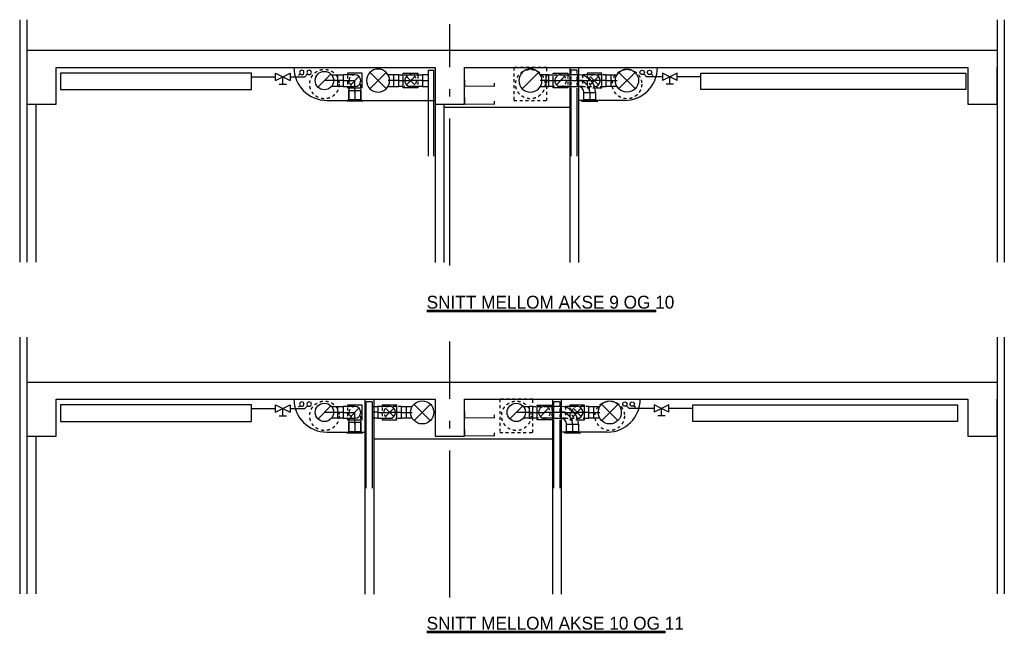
# Model space of a CAD drawing. Header units: millimetres. Extents: x 0 to 83130, y 0 to 57204.
# Tile 67 of 67: x 69740 to 83130, y 30408 to 38758. Entities that reach past the tile are written whole.
import ezdxf

# ---------------------------------------------------------------- set-up
doc = ezdxf.new("R2010")
doc.units = ezdxf.units.MM
doc.header["$LTSCALE"] = 100
doc.header["$MEASUREMENT"] = 0
doc.header["$PDMODE"] = 1
for name, pattern in [('2V-CENT', [23, 20, -1.5, 0, -1.5]), ('CENTERLINE', [27, 20, -3, 1, -3]), ('V-GOMD', [0.8, 0.4, -0.4]), ('V-KU', [2, 1, 1])]:
    doc.linetypes.add(name, pattern=pattern)
doc.layers.get('0').update_dxf_attribs({"linetype": 'CONTINUOUS'})
for name, color, linetype in [('V003', 7, 'CONTINUOUS'), ('V004', 1, 'CONTINUOUS'), ('V060-', 3, 'CONTINUOUS'), ('V070-', 3, 'CONTINUOUS'), ('V110', 1, 'CONTINUOUS'), ('V110-', 6, 'CONTINUOUS')]:
    doc.layers.add(name, color=color, linetype=linetype)
doc.styles.add('FISO', font='fiso')
doc.styles.add('ISO', font='ISO')
doc.styles.add('SIMPLEX', font='SIMPLEX')

# ---------------------------------------------------------------- blocks, each defined once
blk = doc.blocks.new('C90', base_point=(16233, 22618))
at = {"color": 0, "linetype": 'ByBlock'}
blk.add_circle((16233, 22618), 0.5, dxfattribs=at)
blk = doc.blocks.new('TLC90', base_point=(0, 4))
at = {"color": 1}
for p, q in [((-0.346, 4.346), (0.346, 3.654)), ((-0.346, 3.654), (0.346, 4.346))]:
    blk.add_line(p, q, dxfattribs=at)
blk = doc.blocks.new('K1A', base_point=(16237, 22591.5))
at = {"color": 0, "linetype": 'ByBlock'}
blk.add_line((16237, 22592), (16237, 22591), dxfattribs=at)
blk = doc.blocks.new('21A', base_point=(16237, 22591.5))
blk.add_point((16237, 22591.5))
at = {"color": 0, "linetype": 'ByBlock'}
blk.add_blockref('K1A', (16237, 22591.5), dxfattribs=at)
at = {"style": 'SIMPLEX', "flags": 3}
blk.add_attdef('0', (16237, 22591.5), '', height=1, dxfattribs=at)
blk = doc.blocks.new('CBOJ90_NB', base_point=(86107.402, 31352.24))
at = {"color": 0, "linetype": 'ByBlock'}
blk.add_line((86106.402, 31352.24), (86107.402, 31352.24), dxfattribs=at)
blk = doc.blocks.new('TLCG90', base_point=(0, 5))
at = {"color": 1, "linetype": 'V-GOMD'}
for p, q in [((-0.346, 5.346), (0.346, 4.654)), ((-0.346, 4.654), (0.346, 5.346))]:
    blk.add_line(p, q, dxfattribs=at)
blk = doc.blocks.new('CTXK_A', base_point=(16255, 22602.5))
at = {"color": 0, "linetype": 'ByBlock'}
blk.add_line((16255.5, 22602.5), (16255, 22602.5), dxfattribs=at)
blk = doc.blocks.new('KTXK_A', base_point=(16255, 22602.5))
at = {"color": 0, "linetype": 'ByBlock'}
for p, q in [((16255, 22603), (16255.5, 22603)), ((16255.5, 22603), (16255.5, 22602)), ((16255.5, 22602), (16255, 22602))]:
    blk.add_line(p, q, dxfattribs=at)
blk = doc.blocks.new('3TXK_A', base_point=(16255, 22602.5))
blk.add_point((16255.5, 22602.5))
at = {"color": 0, "linetype": 'ByBlock'}
blk.add_blockref('KTXK_A', (16255, 22602.5), dxfattribs=at)
at = {"color": 1, "linetype": '2V-CENT'}
blk.add_blockref('CTXK_A', (16255, 22602.5), dxfattribs=at)
at = {"style": 'ISO', "flags": 3}
blk.add_attdef('0', (16255, 22602.5), '', height=1, dxfattribs=at)
blk = doc.blocks.new('CTK_S', base_point=(16255, 22600))
at = {"color": 0, "linetype": 'ByBlock'}
blk.add_line((16255.5, 22600), (16255, 22600), dxfattribs=at)
blk = doc.blocks.new('KTK_S', base_point=(16255, 22600))
at = {"color": 0, "linetype": 'ByBlock'}
blk.add_circle((16255, 22600), 0.5, dxfattribs=at)
blk = doc.blocks.new('3TK_S', base_point=(16255, 22600))
at = {"color": 0, "linetype": 'ByBlock'}
blk.add_blockref('KTK_S', (16255, 22600), dxfattribs=at)
at = {"color": 1, "linetype": '2V-CENT'}
blk.add_blockref('CTK_S', (16255, 22600), dxfattribs=at)
at = {"style": 'ISO', "flags": 3}
blk.add_attdef('0', (16255, 22600), '', height=1, dxfattribs=at)
blk = doc.blocks.new('FLC90', base_point=(0, 5))
at = {"color": 1}
blk.add_line((-0.346, 4.654), (0.346, 5.346), dxfattribs=at)
blk = doc.blocks.new('VAGG_P', base_point=(16250.5, 22586.5))
for p, q in [((16250, 22587.5), (16251, 22587.5)), ((16250, 22587.5), (16250, 22586.5)), ((16251, 22587.5), (16251, 22586.5))]:
    blk.add_line(p, q)
at = {"color": 6}
blk.add_line((16249.95, 22586.5), (16251.05, 22586.5), dxfattribs=at)
blk = doc.blocks.new('C3A', base_point=(16246, 22590.5))
at = {"color": 0, "linetype": 'ByBlock'}
blk.add_line((16247, 22590.5), (16246, 22590.5), dxfattribs=at)
blk = doc.blocks.new('K3A', base_point=(16246, 22590.5))
at = {"color": 0, "linetype": 'ByBlock'}
for p, q in [((16246, 22591), (16247, 22591)), ((16247, 22591), (16247, 22590)), ((16247, 22590), (16246, 22590))]:
    blk.add_line(p, q, dxfattribs=at)
blk = doc.blocks.new('33A', base_point=(16246, 22590.5))
blk.add_point((16247, 22590.5))
at = {"color": 0, "linetype": 'ByBlock'}
blk.add_blockref('K3A', (16246, 22590.5), dxfattribs=at)
at = {"color": 1, "linetype": '2V-CENT'}
blk.add_blockref('C3A', (16246, 22590.5), dxfattribs=at)
at = {"style": 'SIMPLEX', "flags": 3}
blk.add_attdef('0', (16246, 22590.5), '', height=1, dxfattribs=at)
blk = doc.blocks.new('FLCG90', base_point=(0, 3))
at = {"color": 1, "linetype": 'V-GOMD'}
blk.add_line((-0.346, 2.654), (0.346, 3.346), dxfattribs=at)
blk = doc.blocks.new('CBOJ90_PB', base_point=(86107, 31352))
at = {"color": 0, "linetype": 'ByBlock'}
blk.add_arc((86106, 31353), 1, 270, 360, dxfattribs=at)
blk = doc.blocks.new('KBOJ90_PB', base_point=(86107, 31352))
at = {"color": 0, "linetype": 'ByBlock'}
for p, q in [((86106.5, 31353), (86107.5, 31353)), ((86106, 31352.5), (86106, 31351.5))]:
    blk.add_line(p, q, dxfattribs=at)
for radius in [1.5, 0.5]:
    blk.add_arc((86106, 31353), radius, 270, 360, dxfattribs=at)
blk = doc.blocks.new('3BOJ90_PB', base_point=(86107, 31352))
for p in [(86107, 31353), (86106, 31352)]:
    blk.add_point(p)
at = {"color": 1, "linetype": '2V-CENT'}
blk.add_blockref('CBOJ90_PB', (86107, 31352), dxfattribs=at)
at = {"color": 0, "linetype": 'ByBlock'}
blk.add_blockref('KBOJ90_PB', (86107, 31352), dxfattribs=at)
at = {"style": 'ISO', "flags": 3}
blk.add_attdef('0', (86107, 31352), '', height=1, dxfattribs=at)
blk = doc.blocks.new('VUN')
at = {"color": 0}
blk.add_circle((0, 0), 0.5, dxfattribs=at)

msp = doc.modelspace()

# ---------------------------------------------------------------- linework, layer by layer
at = {"color": 1, "linetype": 'V-GOMD'}
for centre in [(73884.82, 37881.71), (76685.05, 37881.71), (77999.25, 37881.71), (73884.82, 33367.44), (76494.28, 33367.44), (77764.55, 33367.44)]:
    msp.add_circle(centre, 200, dxfattribs=at)
at = {"layer": 'V003'}
for p, q in [((69740.43, 38758.15), (69740.43, 35457.4)), ((69835.43, 38758.15), (69835.43, 35457.4)), ((83035.43, 38758.15), (83035.43, 35457.4)), ((83130.43, 38758.15), (83130.43, 35457.4)), ((69835.43, 38341.71), (83035.43, 38341.71)), ((69835.43, 38106.71), (69835.43, 37606.71)), ((70235.43, 38106.71), (75390.13, 38106.71)), ((70235.43, 37606.71), (70235.43, 38106.71)), ((75390.13, 38106.71), (75390.13, 37606.71)), ((75790.13, 38106.71), (82635.43, 38106.71)), ((75790.13, 37606.71), (75790.13, 38106.71)), ((82635.43, 38106.71), (82635.43, 37606.71)), ((83035.43, 37606.71), (83035.43, 38106.71)), ((69835.43, 37606.71), (70235.43, 37606.71)), ((69960.43, 37606.71), (69960.43, 35457.4)), ((75390.13, 37606.71), (75790.13, 37606.71)), ((82635.43, 37606.71), (83035.43, 37606.71)), ((69740.43, 34438.05), (69740.43, 30943.14)), ((69835.43, 34438.05), (69835.43, 30943.14)), ((83035.43, 34438.05), (83035.43, 30943.14)), ((83130.43, 34438.05), (83130.43, 30943.14)), ((69835.43, 33827.44), (83035.43, 33827.44)), ((69835.43, 33592.44), (69835.43, 33092.44)), ((70235.43, 33592.44), (75390.13, 33592.44)), ((70235.43, 33092.44), (70235.43, 33592.44)), ((75390.13, 33592.44), (75390.13, 33092.44)), ((75790.13, 33092.44), (75790.13, 33592.44)), ((75790.13, 33592.44), (82635.43, 33592.44)), ((82635.43, 33592.44), (82635.43, 33092.44)), ((83035.43, 33092.44), (83035.43, 33592.44)), ((69835.43, 33092.44), (70235.43, 33092.44)), ((69960.43, 33092.44), (69960.43, 30943.14)), ((75390.13, 33092.44), (75790.13, 33092.44)), ((82635.43, 33092.44), (83035.43, 33092.44))]:
    msp.add_line(p, q, dxfattribs=at)
at = {"layer": 'V003', "const_width": 15}
for points in [[(75795.39, 37940.79), (75795.39, 37853.17), (76195.39, 37853.17), (76195.39, 37898.23)], [(75795.39, 37695.73), (75795.39, 37608.11), (76195.39, 37608.11), (76195.39, 37653.17)], [(75795.39, 33426.53), (75795.39, 33338.91), (76195.39, 33338.91), (76195.39, 33383.97)], [(75795.39, 33181.47), (75795.39, 33093.85), (76195.39, 33093.85), (76195.39, 33138.91)]]:
    msp.add_lwpolyline(points, dxfattribs=at)
at = {"layer": 'V003', "color": 3, "const_width": 35}
for points in [[(75274.71, 34793.87), (78398.38, 34793.87)], [(75274.71, 30425.23), (78523.32, 30425.23)]]:
    msp.add_lwpolyline(points, dxfattribs=at)
at = {"layer": 'V004', "linetype": 'CENTERLINE'}
for p, q in [((75590.13, 35411.43), (75590.13, 38699.12)), ((75590.13, 30897.17), (75590.13, 34379.02))]:
    msp.add_line(p, q, dxfattribs=at)
at = {"layer": 'V004'}
for p, q in [((77220.09, 38106.71), (77220.09, 35452.69)), ((77340.09, 38106.71), (77340.09, 35452.69)), ((73917.81, 37659.28), (75390.13, 37659.28)), ((77966.26, 37659.28), (77340.09, 37659.28)), ((75390.13, 37606.71), (75390.13, 35452.69)), ((75510.13, 37606.71), (75510.13, 35452.69)), ((75510.13, 37567.9), (77217.5, 37567.9)), ((74435.39, 33592.44), (74435.39, 30938.42)), ((74555.39, 33592.44), (74555.39, 30938.42)), ((76985.39, 33592.44), (76985.39, 30938.42)), ((77105.39, 33592.44), (77105.39, 30938.42)), ((73917.81, 33145.02), (74435.39, 33145.02)), ((77731.56, 33145.02), (77105.39, 33145.02)), ((74556.86, 33053.64), (76982.8, 33053.64))]:
    msp.add_line(p, q, dxfattribs=at)
for centre, start, end in [((73917.81, 38106.71), 180, 270), ((77966.26, 38106.71), 270, 360), ((73917.81, 33592.44), 180, 270), ((77731.56, 33592.44), 270, 360)]:
    msp.add_arc(centre, 447.43, start, end, dxfattribs=at)
at = {"layer": 'V060-'}
for p, q in [((74198.54, 38028.63), (74198.54, 38018.47)), ((74398.54, 38028.63), (74198.54, 38028.63)), ((74398.54, 37828.63), (74398.54, 38028.63)), ((74957.03, 38028.97), (75157.03, 38028.97)), ((74957.03, 37828.97), (74957.03, 38028.97)), ((75157.03, 38028.97), (75157.03, 38018.8)), ((76995.38, 38028.97), (77195.38, 38028.97)), ((76995.38, 37828.97), (76995.38, 38028.97)), ((77195.38, 38028.97), (77195.38, 38018.8)), ((77656.05, 38028.97), (77456.05, 38028.97)), ((77456.05, 38028.97), (77456.05, 38018.8)), ((77656.05, 37828.97), (77656.05, 38028.97)), ((74198.54, 37837.79), (74198.54, 37828.63)), ((74198.54, 37828.63), (74398.54, 37828.63)), ((75157.03, 37828.97), (74957.03, 37828.97)), ((75157.03, 37838.13), (75157.03, 37828.97)), ((77195.38, 37828.97), (76995.38, 37828.97)), ((77195.38, 37838.13), (77195.38, 37828.97)), ((77579.85, 37828.97), (77656.05, 37828.97)), ((74198.54, 33514.36), (74198.54, 33504.2)), ((74398.54, 33514.36), (74198.54, 33514.36)), ((74398.54, 33314.36), (74398.54, 33514.36)), ((74871.35, 33514.7), (74671.35, 33514.7)), ((74671.35, 33514.7), (74671.35, 33504.54)), ((74871.35, 33314.7), (74871.35, 33514.7)), ((76776.95, 33514.7), (76976.95, 33514.7)), ((76776.95, 33314.7), (76776.95, 33514.7)), ((76976.95, 33514.7), (76976.95, 33504.54)), ((77221.35, 33514.7), (77221.35, 33504.54)), ((77421.35, 33514.7), (77221.35, 33514.7)), ((77421.35, 33314.7), (77421.35, 33514.7)), ((74198.54, 33323.53), (74198.54, 33314.36)), ((74198.54, 33314.36), (74398.54, 33314.36)), ((74671.35, 33323.87), (74671.35, 33314.7)), ((74671.35, 33314.7), (74871.35, 33314.7)), ((76976.95, 33314.7), (76776.95, 33314.7)), ((76976.95, 33323.87), (76976.95, 33314.7)), ((77345.15, 33314.7), (77421.35, 33314.7))]:
    msp.add_line(p, q, dxfattribs=at)
at = {"layer": 'V060-', "linetype": 'Continuous'}
for p, q in [((75294.4, 38070.6), (75294.4, 36898.61)), ((75374.4, 36898.61), (75374.4, 38070.6)), ((77238.69, 38026.72), (77238.69, 38070.6)), ((77318.69, 38070.6), (77318.69, 38024.16)), ((74060.86, 38008.97), (74139.1, 38008.97)), ((74897.03, 38008.97), (74829.5, 38008.97)), ((75294.71, 38009.3), (75216.47, 38009.3)), ((76935.38, 38008.97), (76900.72, 38008.97)), ((77333.06, 38009.3), (77219.77, 38009.3)), ((77716.05, 38008.97), (77783.58, 38008.97)), ((74139.1, 37848.97), (74060.86, 37848.97)), ((74218.54, 37652.04), (74218.54, 37794.62)), ((74378.54, 37794.62), (74378.54, 37652.04)), ((74829.5, 37848.97), (74897.03, 37848.97)), ((75216.47, 37849.3), (75294.71, 37849.3)), ((76900.72, 37848.97), (76935.38, 37848.97)), ((77219.77, 37849.3), (77333.06, 37849.3)), ((77238.69, 36898.61), (77238.69, 37829.91)), ((77318.69, 37827.36), (77318.69, 36898.61)), ((77412.71, 37650.17), (77412.71, 37769.26)), ((77572.71, 37769.26), (77572.71, 37650.17)), ((77783.58, 37848.97), (77716.05, 37848.97)), ((74060.86, 33494.7), (74139.1, 33494.7)), ((74453.99, 32384.34), (74453.99, 33556.34)), ((74533.68, 33495.04), (74611.92, 33495.04)), ((74533.99, 33556.34), (74533.99, 32384.34)), ((74931.35, 33494.7), (74998.88, 33494.7)), ((76716.95, 33494.7), (76670.33, 33494.7)), ((77098.36, 33495.04), (77001.34, 33495.04)), ((77003.99, 33512.45), (77003.99, 33556.34)), ((77083.99, 33556.34), (77083.99, 33509.9)), ((77481.35, 33494.7), (77548.88, 33494.7)), ((74139.1, 33334.7), (74060.86, 33334.7)), ((74218.54, 33134.2), (74218.54, 33280.36)), ((74378.54, 33280.36), (74378.54, 33134.2)), ((74611.92, 33335.04), (74533.68, 33335.04)), ((74998.88, 33334.7), (74931.35, 33334.7)), ((76670.33, 33334.7), (76716.95, 33334.7)), ((77001.34, 33335.04), (77098.36, 33335.04)), ((77003.99, 32384.34), (77003.99, 33315.65)), ((77083.99, 33313.09), (77083.99, 32384.34)), ((77178.01, 33135.91), (77178.01, 33255)), ((77338.01, 33255), (77338.01, 33135.91)), ((77548.88, 33334.7), (77481.35, 33334.7))]:
    msp.add_line(p, q, dxfattribs=at)
at = {"layer": 'V060-', "color": 1, "linetype": '2V-CENT'}
for p, q in [((74139.1, 37928.97), (74060.86, 37928.97)), ((74897.03, 37928.97), (74829.5, 37928.97)), ((75216.47, 37929.3), (75294.71, 37929.3)), ((76935.38, 37928.97), (76900.72, 37928.97)), ((77219.77, 37929.3), (77333.06, 37929.3)), ((77716.05, 37928.97), (77783.58, 37928.97)), ((74298.54, 37794.62), (74298.54, 37652.04)), ((77492.71, 37769.26), (77492.71, 37650.17)), ((74139.1, 33414.7), (74060.86, 33414.7)), ((74611.92, 33415.04), (74533.68, 33415.04)), ((74931.35, 33414.7), (74998.88, 33414.7)), ((76716.95, 33414.7), (76670.33, 33414.7)), ((77001.34, 33415.04), (77098.36, 33415.04)), ((77481.35, 33414.7), (77548.88, 33414.7)), ((74298.54, 33280.36), (74298.54, 33134.2)), ((77258.01, 33255), (77258.01, 33135.91))]:
    msp.add_line(p, q, dxfattribs=at)
at = {"layer": 'V060-', "color": 3, "linetype": 'ByBlock'}
for p, q in [((74138.54, 38008.63), (74138.54, 37848.63)), ((74298.54, 38008.63), (74138.54, 38008.63)), ((74897.03, 38008.97), (74940.93, 38008.97)), ((74897.03, 37848.97), (74897.03, 38008.97)), ((75057.03, 38008.97), (75217.03, 38008.97)), ((75217.03, 38008.97), (75217.03, 37848.97)), ((76935.38, 38008.97), (76979.28, 38008.97)), ((76935.38, 37848.97), (76935.38, 38008.97)), ((77095.38, 38008.97), (77220.33, 38008.97)), ((77220.33, 38008.97), (77220.33, 37848.97)), ((77556.05, 38008.97), (77396.05, 38008.97)), ((77716.05, 38008.97), (77672.15, 38008.97)), ((77716.05, 37848.97), (77716.05, 38008.97)), ((74138.54, 37848.63), (74298.54, 37848.63)), ((74218.54, 37817.37), (74218.54, 37664.34)), ((74218.54, 37794.62), (74378.54, 37794.62)), ((74378.54, 37664.34), (74378.54, 37812.53)), ((74945.78, 37848.97), (74897.03, 37848.97)), ((75217.03, 37848.97), (75057.03, 37848.97)), ((76984.12, 37848.97), (76935.38, 37848.97)), ((77220.33, 37848.97), (77095.38, 37848.97)), ((77667.31, 37848.97), (77716.05, 37848.97)), ((74298.54, 33494.36), (74138.54, 33494.36)), ((74138.54, 33494.36), (74138.54, 33334.36)), ((74771.35, 33494.7), (74611.35, 33494.7)), ((74611.35, 33494.7), (74611.35, 33334.7)), ((74931.35, 33494.7), (74887.45, 33494.7)), ((74931.35, 33334.7), (74931.35, 33494.7)), ((76716.95, 33494.7), (76760.85, 33494.7)), ((76716.95, 33334.7), (76716.95, 33494.7)), ((76876.95, 33494.7), (77001.9, 33494.7)), ((77001.9, 33494.7), (77001.9, 33334.7)), ((77321.35, 33494.7), (77161.35, 33494.7)), ((77481.35, 33494.7), (77437.45, 33494.7)), ((77481.35, 33334.7), (77481.35, 33494.7)), ((74138.54, 33334.36), (74298.54, 33334.36)), ((74218.54, 33303.11), (74218.54, 33146.49)), ((74218.54, 33280.36), (74378.54, 33280.36)), ((74378.54, 33146.49), (74378.54, 33298.26)), ((74611.35, 33334.7), (74771.35, 33334.7)), ((74882.61, 33334.7), (74931.35, 33334.7)), ((76765.69, 33334.7), (76716.95, 33334.7)), ((77001.9, 33334.7), (76876.95, 33334.7)), ((77432.61, 33334.7), (77481.35, 33334.7))]:
    msp.add_line(p, q, dxfattribs=at)
at = {"layer": 'V060-', "color": 1, "linetype": 'V-GOMD'}
for p, q in [((74198.54, 37995.88), (74198.54, 37858.76)), ((74218.54, 37928.63), (74218.54, 37838.35)), ((74378.54, 37839.97), (74378.54, 37928.63)), ((74968.37, 38008.97), (75057.03, 38008.97)), ((75157.03, 37996.22), (75157.03, 37859.1)), ((77006.72, 38008.97), (77095.38, 38008.97)), ((77195.38, 37996.22), (77195.38, 37859.1)), ((77238.69, 37868.25), (77238.69, 37983.27)), ((77396.62, 37929.3), (77318.38, 37929.3)), ((77318.69, 37980.71), (77318.69, 37865.7)), ((77396.05, 38008.97), (77396.05, 37848.97)), ((77456.05, 37996.22), (77456.05, 37859.1)), ((77644.72, 38008.97), (77556.05, 38008.97)), ((75057.03, 37848.97), (74966.76, 37848.97)), ((77095.38, 37848.97), (77005.1, 37848.97)), ((77396.62, 37849.3), (77318.38, 37849.3)), ((77396.05, 37848.97), (77556.05, 37848.97)), ((77456.05, 37838.13), (77456.05, 37828.97)), ((77456.05, 37828.97), (77551.72, 37828.97)), ((77556.05, 37848.97), (77646.33, 37848.97)), ((74198.54, 33481.62), (74198.54, 33344.5)), ((74671.35, 33481.96), (74671.35, 33344.84)), ((74860.02, 33494.7), (74771.35, 33494.7)), ((76788.29, 33494.7), (76876.95, 33494.7)), ((76976.95, 33481.96), (76976.95, 33344.84)), ((77161.35, 33494.7), (77161.35, 33334.7)), ((77221.35, 33481.96), (77221.35, 33344.84)), ((77410.02, 33494.7), (77321.35, 33494.7)), ((74218.54, 33414.36), (74218.54, 33324.09)), ((74378.54, 33325.7), (74378.54, 33414.36)), ((77003.99, 33353.99), (77003.99, 33469)), ((77161.92, 33415.04), (77083.68, 33415.04)), ((77083.99, 33466.45), (77083.99, 33351.43)), ((74771.35, 33334.7), (74861.63, 33334.7)), ((76876.95, 33334.7), (76786.67, 33334.7)), ((77161.92, 33335.04), (77083.68, 33335.04)), ((77161.35, 33334.7), (77321.35, 33334.7)), ((77221.35, 33323.87), (77221.35, 33314.7)), ((77221.35, 33314.7), (77317.02, 33314.7)), ((77321.35, 33334.7), (77411.63, 33334.7))]:
    msp.add_line(p, q, dxfattribs=at)
for points in [[(76460.05, 37656.71), (76910.05, 37656.71), (76910.05, 38106.71), (76460.05, 38106.71)], [(76269.28, 33142.44), (76719.28, 33142.44), (76719.28, 33592.44), (76269.28, 33592.44)]]:
    msp.add_lwpolyline(points, close=True, dxfattribs=at)
at = {"layer": 'V060-', "color": 3, "linetype": 'V-GOMD'}
for centre, start, end in [((74298.54, 37928.63), 89.99993, 269.99993), ((75057.03, 37928.97), 270.00007, 450.00007), ((77095.38, 37928.97), 270.00007, 450.00007), ((74298.54, 33414.36), 89.99993, 269.99993), ((74771.35, 33414.7), 89.99993, 269.99993), ((76876.95, 33414.7), 270.00007, 450.00007)]:
    msp.add_arc(centre, 80, start, end, dxfattribs=at)
at = {"layer": 'V060-', "color": 3, "linetype": 'ByBlock'}
for centre, start, end in [((74298.54, 37928.63), 269.99993, 449.99993), ((75057.03, 37928.97), 90.00007, 270.00007), ((77095.38, 37928.97), 90.00007, 270.00007), ((77556.05, 37928.97), 269.99993, 449.99993), ((74298.54, 33414.36), 269.99993, 449.99993), ((74771.35, 33414.7), 269.99993, 449.99993), ((76876.95, 33414.7), 90.00007, 270.00007), ((77321.35, 33414.7), 269.99993, 449.99993)]:
    msp.add_arc(centre, 80, start, end, dxfattribs=at)
at = {"layer": 'V060-', "color": 1, "linetype": 'V-GOMD'}
for centre in [(77556.05, 37928.97), (77321.35, 33414.7)]:
    msp.add_arc(centre, 80, 89.99993, 269.99993, dxfattribs=at)
at = {"layer": 'V110', "color": 1}
for p, q in [((73218.89, 38031.71), (73418.89, 37931.71)), ((73218.89, 37931.71), (73418.89, 38031.71)), ((73218.89, 37931.71), (73218.89, 38031.71)), ((73418.89, 38031.71), (73418.89, 37931.71)), ((78681.23, 37931.71), (78481.23, 38031.71)), ((78681.23, 38031.71), (78481.23, 37931.71)), ((78481.23, 38031.71), (78481.23, 37931.71)), ((78681.23, 37931.71), (78681.23, 38031.71)), ((73318.89, 37881.71), (73318.89, 37981.71)), ((78581.23, 37881.71), (78581.23, 37981.71)), ((73268.89, 37881.71), (73368.89, 37881.71)), ((78631.23, 37881.71), (78531.23, 37881.71)), ((73218.89, 33417.44), (73418.89, 33517.44)), ((73218.89, 33517.44), (73418.89, 33417.44)), ((73218.89, 33417.44), (73218.89, 33517.44)), ((73418.89, 33517.44), (73418.89, 33417.44)), ((78570.4, 33517.44), (78370.4, 33417.44)), ((78570.4, 33417.44), (78370.4, 33517.44)), ((78370.4, 33517.44), (78370.4, 33417.44)), ((78570.4, 33417.44), (78570.4, 33517.44)), ((73268.89, 33367.44), (73368.89, 33367.44)), ((73318.89, 33367.44), (73318.89, 33467.44)), ((78520.4, 33367.44), (78420.4, 33367.44)), ((78470.4, 33367.44), (78470.4, 33467.44))]:
    msp.add_line(p, q, dxfattribs=at)
at = {"layer": 'V110'}
for points in [[(72894.82, 38031.71), (70294.82, 38031.71), (70294.82, 37806.71), (72894.82, 37806.71)], [(79005.3, 38031.71), (82605.3, 38031.71), (82605.3, 37806.71), (79005.3, 37806.71)], [(72894.82, 33517.44), (70294.82, 33517.44), (70294.82, 33292.44), (72894.82, 33292.44)], [(78894.48, 33517.44), (82494.48, 33517.44), (82494.48, 33292.44), (78894.48, 33292.44)]]:
    msp.add_lwpolyline(points, close=True, dxfattribs=at)
at = {"layer": 'V110-', "linetype": 'V-KU'}
for p, q in [((72894.82, 37981.71), (73218.89, 37981.71)), ((73418.89, 37981.71), (73617.29, 37981.71)), ((73555.4, 38019.82), (73533.63, 37998.05)), ((73655.4, 38019.82), (73617.29, 37981.71)), ((78227.16, 38019.82), (78265.28, 37981.71)), ((78481.23, 37981.71), (78265.28, 37981.71)), ((78327.16, 38019.82), (78348.93, 37998.05)), ((79005.3, 37981.71), (78681.23, 37981.71)), ((73555.4, 33505.56), (73533.63, 33483.79)), ((73655.4, 33505.56), (73617.29, 33467.44)), ((77992.46, 33505.56), (78030.58, 33467.44)), ((78092.46, 33505.56), (78114.23, 33483.79)), ((72894.82, 33467.44), (73218.89, 33467.44)), ((73418.89, 33467.44), (73617.29, 33467.44)), ((78370.4, 33467.44), (78030.58, 33467.44)), ((78894.48, 33467.44), (78570.4, 33467.44))]:
    msp.add_line(p, q, dxfattribs=at)

# ---------------------------------------------------------------- block references
at = {"layer": 'V060-', "linetype": 'Continuous'}
for name, p, xscale, yscale, zscale in [('3TK_S', (73884.82, 37928.97), 250, 250, 250), ('3TXK_A', (73980.86, 37928.97), 160, 160, 160), ('3TK_S', (73884.82, 33414.7), 250, 250, 250), ('3TXK_A', (73980.86, 33414.7), 160, 160, 160), ('3TK_S', (76494.28, 33414.7), 250, 250, 250), ('3TXK_A', (76590.33, 33414.7), 160, 160, 160)]:
    msp.add_blockref(name, p, dxfattribs=dict(at, xscale=xscale, yscale=yscale, zscale=zscale))
at = {"layer": 'V060-'}
for name, p, xscale, yscale, zscale in [('C90', (74613.84, 37928.97), -315, 315, 315), ('TLC90', (74613.84, 37928.97), -315, 315, 315), ('C90', (76685.05, 37928.97), -315, 315, 315), ('FLC90', (76685.05, 37928.97), 315, 315, 315), ('C90', (77999.25, 37928.97), 315, 315, 315), ('TLC90', (77999.25, 37928.97), 315, 315, 315), ('FLC90', (73884.82, 37928.97), 250, 250, 250), ('FLCG90', (74298.54, 37928.63), 160, 160, 160), ('TLCG90', (75057.03, 37928.97), -160, 160, 160), ('FLCG90', (77095.38, 37928.97), 160, 160, 160), ('TLCG90', (77556.05, 37928.97), 160, 160, 160), ('FLC90', (73884.82, 33414.7), 250, 250, 250), ('C90', (75214.55, 33414.7), 315, 315, 315), ('TLC90', (75214.55, 33414.7), 315, 315, 315), ('FLC90', (76494.28, 33414.7), 250, 250, 250), ('C90', (77764.55, 33414.7), 315, 315, 315), ('TLC90', (77764.55, 33414.7), 315, 315, 315), ('FLCG90', (74298.54, 33414.36), 160, 160, 160), ('TLCG90', (74771.35, 33414.7), 160, 160, 160), ('FLCG90', (76876.95, 33414.7), 160, 160, 160), ('TLCG90', (77321.35, 33414.7), 160, 160, 160)]:
    msp.add_blockref(name, p, dxfattribs=dict(at, xscale=xscale, yscale=yscale, zscale=zscale))
at = {"layer": 'V060-', "linetype": 'Continuous'}
for name, p, xscale, yscale, zscale, rotation in [('21A', (75335.39, 38070.26), -80, 80, 80, 90), ('21A', (77277.7, 38070.26), 80, 80, 80, 270), ('3TXK_A', (74749.5, 37928.97), -160, 160, 160, 180), ('3TXK_A', (76820.72, 37928.97), -160, 160, 160, 180), ('3BOJ90_PB', (77492.71, 37929.26), 160, 160, 160, 90), ('3TXK_A', (77863.58, 37928.97), 160, 160, 160, 180), ('21A', (74493, 33556), 80, 80, 80, 270), ('3TXK_A', (75078.88, 33414.7), 160, 160, 160, 180), ('21A', (77043, 33556), 80, 80, 80, 270), ('3BOJ90_PB', (77258.01, 33415), 160, 160, 160, 90), ('3TXK_A', (77628.88, 33414.7), 160, 160, 160, 180)]:
    msp.add_blockref(name, p, dxfattribs=dict(at, xscale=xscale, yscale=yscale, zscale=zscale, rotation=rotation))
at = {"layer": 'V060-', "color": 1, "linetype": '2V-CENT', "yscale": 160, "zscale": 160}
for p, xscale in [((74298.54, 37928.63), 160), ((75057.03, 37928.97), -160), ((77095.38, 37928.97), -160), ((74298.54, 33414.36), 160), ((74771.35, 33414.7), 160), ((76876.95, 33414.7), -160)]:
    msp.add_blockref('CBOJ90_NB', p, dxfattribs=dict(at, xscale=xscale))
for p, xscale, rotation in [((74298.54, 37928.63), 160, 90), ((75057.03, 37928.97), -160, 180), ((77095.38, 37928.97), -160, 180), ((77556.05, 37928.97), 160, 180), ((74298.54, 33414.36), 160, 90), ((74771.35, 33414.7), 160, 180), ((76876.95, 33414.7), -160, 180), ((77321.35, 33414.7), 160, 180)]:
    msp.add_blockref('CBOJ90_NB', p, dxfattribs=dict(at, xscale=xscale, rotation=rotation))
at = {"layer": 'V060-', "color": 1, "linetype": 'V-GOMD', "xscale": 160, "yscale": 160, "zscale": 160}
for p in [(77556.05, 37928.97), (77321.35, 33414.7)]:
    msp.add_blockref('CBOJ90_NB', p, dxfattribs=at)
at = {"layer": 'V070-', "xscale": 200, "yscale": 10, "zscale": 200}
for p in [(74298.54, 37652.04), (77492.71, 37650.17), (74298.54, 33134.2), (77258.01, 33135.91)]:
    msp.add_blockref('VAGG_P', p, dxfattribs=at)
at = {"layer": 'V070-', "linetype": 'Continuous', "xscale": 10, "yscale": 160, "zscale": 10, "rotation": 90}
for p in [(74298.54, 37662.04), (77492.71, 37660.17), (74298.54, 33144.2), (77258.01, 33145.91)]:
    msp.add_blockref('33A', p, dxfattribs=at)
at = {"layer": 'V110-', "color": 1, "yscale": 60, "zscale": 60}
for p, xscale in [((73576.62, 38041.04), -60), ((73676.62, 38041.04), -60), ((78205.95, 38041.04), 60), ((78305.95, 38041.04), 60), ((73576.62, 33526.77), -60), ((73676.62, 33526.77), -60), ((77971.25, 33526.77), 60), ((78071.25, 33526.77), 60)]:
    msp.add_blockref('VUN', p, dxfattribs=dict(at, xscale=xscale))

# ---------------------------------------------------------------- texts
at = {"layer": 'V003', "color": 3, "style": 'FISO'}
for s, p in [('SNITT MELLOM AKSE 9 OG 10', (75274.71, 34826.37)), ('SNITT MELLOM AKSE 10 OG 11', (75274.71, 30457.73))]:
    msp.add_text(s, height=175, dxfattribs=at).set_placement(p)

doc.saveas('drawing.dxf')
